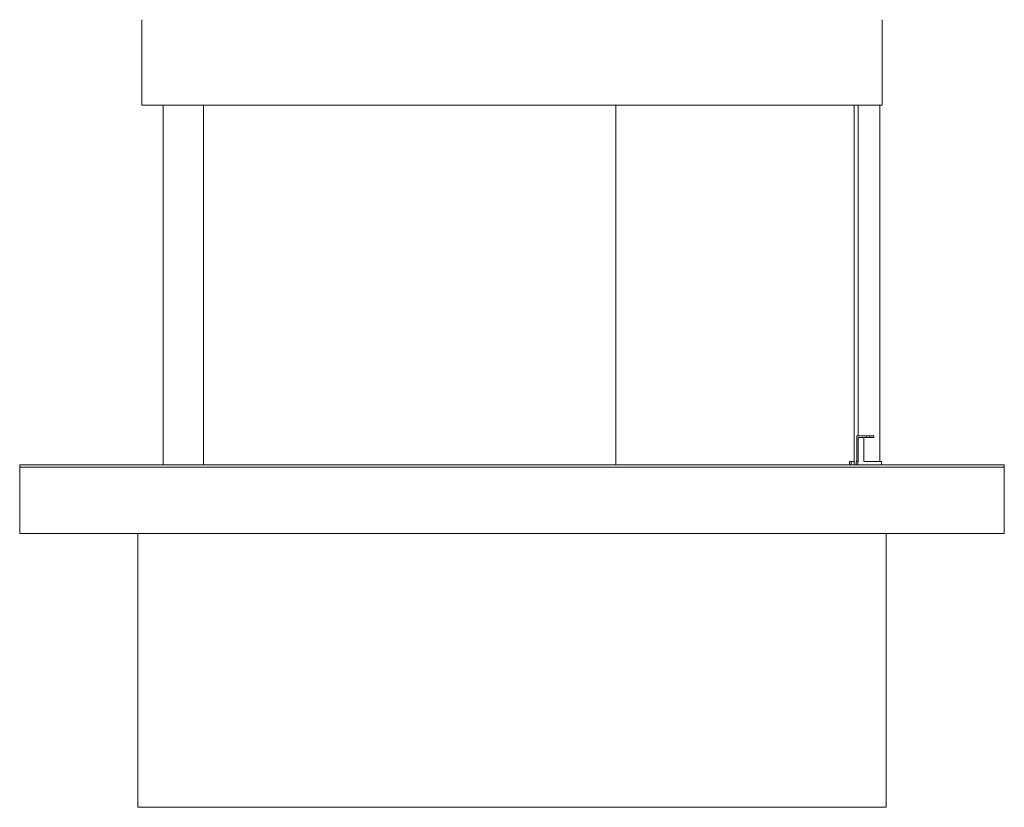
# Model space of a CAD drawing. Header units: millimetres. Extents: x 4085 to 7229, y 5281 to 10698.
# Tile 10 of 11: x 6079 to 7229, y 7343 to 8263. Entities that reach past the tile are written whole.
import ezdxf

# ---------------------------------------------------------------- set-up
doc = ezdxf.new("R2010")
doc.units = ezdxf.units.MM

msp = doc.modelspace()

# ---------------------------------------------------------------- linework, layer by layer
at = {"color": 7, "linetype": 'Continuous', "lineweight": 15}
for p, q in [((6221.9, 8262.5), (6221.9, 8162.5)), ((7086.9, 8162.5), (7086.9, 8262.5)), ((6221.9, 8162.5), (7086.9, 8162.5)), ((6247, 8162.5), (6247, 7742.5)), ((6294, 8162.5), (6294, 7742.5)), ((6294, 7742.5), (6294, 8162.5)), ((6775.6, 7742.5), (6775.6, 8162.5)), ((6775.6, 8162.5), (6775.6, 7742.5)), ((7054.2, 8162.5), (7054.2, 7742.5)), ((7058.9, 7776.5), (7058.9, 8162.5)), ((7084.1, 7746.5), (7084.1, 8162.5)), ((7057, 7746.5), (7057, 7776.5)), ((7057, 7776.5), (7068.3, 7776.5)), ((7058.9, 7746.5), (7058.9, 7774.5)), ((7058.9, 7774.5), (7068.3, 7774.5)), ((7065.2, 7774.5), (7065.2, 7746.5)), ((7068.3, 7776.5), (7068.3, 7774.5)), ((7072.2, 7776.5), (7068.3, 7776.5)), ((7068.3, 7774.5), (7072.2, 7774.5)), ((7072.2, 7776.5), (7072.2, 7774.5)), ((7077, 7776.5), (7072.2, 7776.5)), ((7072.2, 7774.5), (7077, 7774.5)), ((7077, 7774.5), (7077, 7776.5)), ((7077.2, 7776.5), (7077, 7776.5)), ((7077, 7774.5), (7077.2, 7774.5)), ((7077.2, 7774.5), (7077.2, 7776.5)), ((6079.4, 7742.5), (6079.4, 7662.5)), ((6079.4, 7742.5), (6079.4, 7740)), ((6079.4, 7742.5), (7229.4, 7742.5)), ((7229.4, 7742.5), (6079.4, 7742.5)), ((7229.4, 7740), (6079.4, 7740)), ((7048.6, 7742.5), (7048.6, 7746.5)), ((7050.5, 7746.5), (7048.6, 7746.5)), ((7050.5, 7742.5), (7050.5, 7746.5)), ((7050.5, 7746.5), (7054.2, 7746.5)), ((7056.3, 7742.5), (7056.3, 7746.5)), ((7058.2, 7746.5), (7056.3, 7746.5)), ((7058.2, 7742.5), (7058.2, 7746.5)), ((7058.2, 7746.5), (7058.9, 7746.5)), ((7065.2, 7746.5), (7086.1, 7746.5)), ((7086.1, 7742.5), (7086.1, 7746.5)), ((7229.4, 7740), (7229.4, 7742.5)), ((7229.4, 7742.5), (7229.4, 7662.5)), ((7229.4, 7662.5), (6079.4, 7662.5)), ((6217.4, 7662.5), (6217.4, 7342.5)), ((7091.4, 7342.5), (7091.4, 7662.5)), ((6217.4, 7342.5), (7091.4, 7342.5))]:
    msp.add_line(p, q, dxfattribs=at)

doc.saveas('drawing.dxf')
